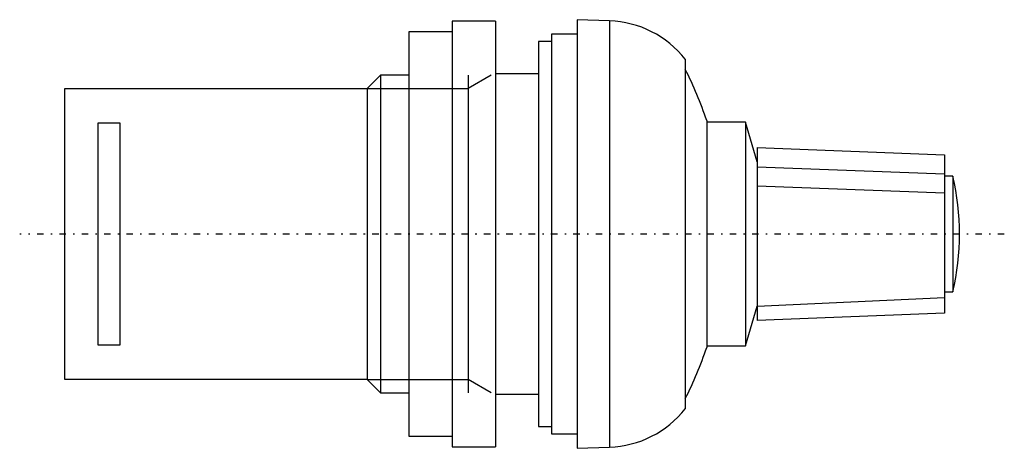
# Model space of a CAD drawing. Extents: x -3.1 to 65.2, y -14.8 to 14.8.
import ezdxf

# ---------------------------------------------------------------- set-up
doc = ezdxf.new("R2010")
doc.units = 0
doc.linetypes.add('CENTER', pattern=[1.5, 0.45, -0.5, 0.05, -0.5])
for name, color, linetype in [('AM_0', 7, 'CONTINUOUS'), ('AM_10', 7, 'CONTINUOUS'), ('AM_7', 7, 'CENTER')]:
    doc.layers.add(name, color=color, linetype=linetype)

msp = doc.modelspace()

# ---------------------------------------------------------------- linework, layer by layer
at = {"layer": 'AM_0', "color": 7, "linetype": 'CONTINUOUS'}
for p, q in [((29.9, 14.75), (26.9, 14.75)), ((26.9, 14.75), (26.9, -14.75)), ((29.9, 14.75), (29.9, -14.75)), ((37.814, 14.772), (35.57, 14.85)), ((35.57, 14.85), (35.57, -14.85)), ((37.814, 14.772), (37.814, -14.772)), ((26.9, 14), (23.9, 14)), ((23.9, 14), (23.9, -14)), ((35.57, 13.85), (33.8, 13.85)), ((33.8, 13.85), (33.8, -13.85)), ((33.8, 13.35), (32.9, 13.35)), ((32.9, 13.35), (32.9, -13.35)), ((43.07, 12.106), (43.07, -12.106)), ((21.92, 11), (21, 10.08)), ((23.9, 11), (21.92, 11)), ((21.92, 11), (21.92, -11)), ((32.9, 11.1), (29.9, 11.1)), ((21, 10.05), (0, 10.05)), ((0, 10.05), (0, -10.05)), ((21, 10.08), (21, -10.08)), ((2.35, 7.7), (3.85, 7.7)), ((2.35, -7.7), (2.35, 7.7)), ((3.85, 7.7), (3.85, -7.7)), ((44.557, 7.859), (44.557, -7.859)), ((47.257, 7.75), (44.557, 7.75)), ((48.058, 5), (47.257, 7.75)), ((47.257, 7.75), (47.257, -7.75)), ((48.058, 5.984), (61.057, 5.493)), ((48.058, 5.984), (48.058, 3.326)), ((61.057, 5.493), (61.057, 2.819)), ((48.058, 5), (48.058, -5.984)), ((48.058, 4.665), (61.057, 4.173)), ((61.057, 4.4), (61.057, -5.493)), ((61.637, 4), (61.057, 4)), ((61.637, 4), (61.637, -4)), ((61.057, 2.819), (48.058, 3.326)), ((61.057, -4), (61.637, -4)), ((48.058, -5), (61.057, -4.4)), ((47.257, -7.75), (48.058, -5)), ((61.057, -5.493), (48.058, -5.984)), ((3.85, -7.7), (2.35, -7.7)), ((44.557, -7.75), (47.257, -7.75)), ((0, -10.05), (21, -10.05)), ((21, -10.08), (21.92, -11)), ((21.92, -11), (23.9, -11)), ((29.9, -11.1), (32.9, -11.1)), ((32.9, -13.35), (33.8, -13.35)), ((23.9, -14), (26.9, -14)), ((33.8, -13.85), (35.57, -13.85)), ((26.9, -14.75), (29.9, -14.75)), ((35.57, -14.85), (37.814, -14.772))]:
    msp.add_line(p, q, dxfattribs=at)
for centre, radius, start, end in [((37.57, 7.776), 7, 38.21321, 88.00021), ((20.825, 0), 25, 18.32288, 27.15187), ((44.6, 0), 17.5, 346.78702, 13.21298), ((20.825, 0), 25, 332.84813, 341.67712), ((37.57, -7.776), 7, 271.99979, 321.78679)]:
    msp.add_arc(centre, radius, start, end, dxfattribs=at)
at = {"layer": 'AM_10', "color": 7, "linetype": 'CONTINUOUS'}
for p, q in [((29.6, 11), (28.007, 10.08)), ((28.007, 11), (28.007, -11)), ((21, 10.08), (28.007, 10.08)), ((21, -10.08), (28.007, -10.08)), ((29.6, -11), (28.007, -10.08))]:
    msp.add_line(p, q, dxfattribs=at)
at = {"layer": 'AM_7', "color": 4, "linetype": 'CENTER'}
msp.add_line((65.205, 0), (-3.105, 0), dxfattribs=at)

doc.saveas('drawing.dxf')
